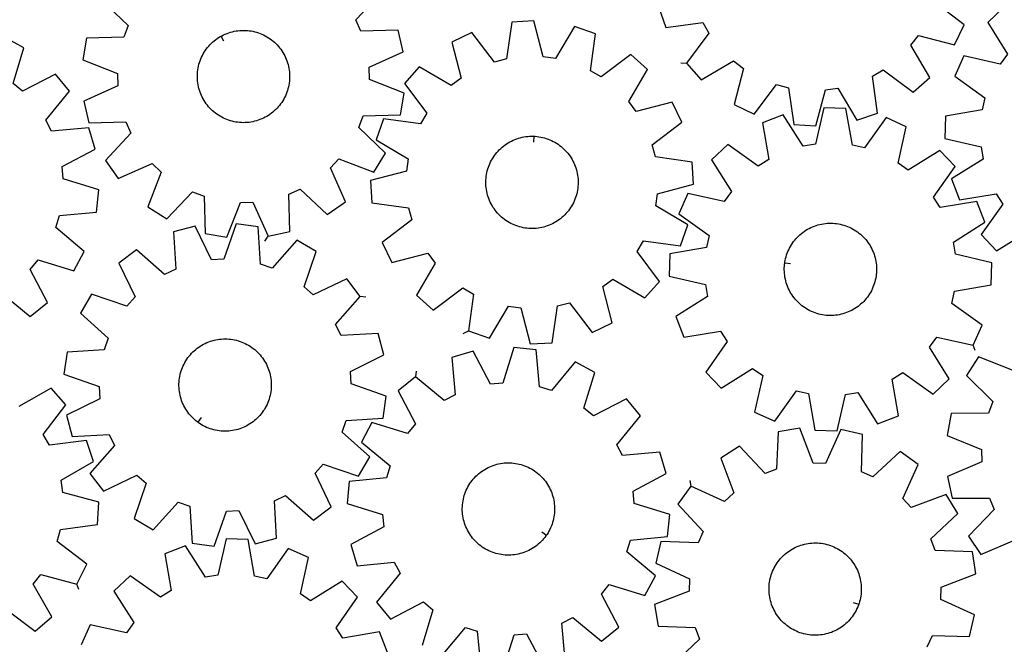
# Model space of a CAD drawing. Header units: millimetres. Extents: x 7 to 1243, y 7 to 1778.
# Tile 4 of 16: x 281 to 793, y 641 to 965. Entities that reach past the tile are written whole.
import ezdxf

# ---------------------------------------------------------------- set-up
doc = ezdxf.new("R2010")
doc.units = ezdxf.units.MM
doc.layers.add('CUT', color=7, linetype='CONTINUOUS', true_color=0x000000)
doc.layers.add('LEADIN', color=1, linetype='CONTINUOUS', true_color=0xff0000)

msp = doc.modelspace()

# ---------------------------------------------------------------- linework, layer by layer
at = {"layer": 'CUT'}
for points in [[(323.788176, 975.756828), (337.784073, 962.356929), (335.473948, 956.356428), (316.105563, 955.801401), (314.140762, 944.433682), (332.199205, 937.409788), (332.36122, 930.982002), (314.679565, 923.057263), (317.214563, 911.802964), (336.586316, 912.224398), (339.195806, 906.347899), (325.892753, 892.259918), (332.54162, 882.832403), (350.27751, 890.635007), (354.937204, 886.204438), (348.038022, 868.097983), (357.788528, 861.932506), (371.188426, 875.928404), (377.188927, 873.618279), (377.743955, 854.249893), (389.111674, 852.285093), (396.135567, 870.343535), (402.563354, 870.50555), (410.488093, 852.823895), (421.742392, 855.358894), (421.320957, 874.730647), (427.197457, 877.340137), (441.285438, 864.037084), (450.712952, 870.685951), (442.910348, 888.421841), (447.340918, 893.081534), (465.447372, 886.182353), (471.612849, 895.932859), (457.616952, 909.332757), (459.927077, 915.333258), (479.295462, 915.888285), (481.260263, 927.256004), (463.20182, 934.279898), (463.039805, 940.707684), (480.72146, 948.632423), (478.186462, 959.886723), (458.814709, 959.465288), (456.205219, 965.341787), (469.508272, 979.429768)], [(613.529677, 972.150324), (617.309122, 961.250725), (636.511811, 963.838994), (639.763007, 958.291705), (628.121386, 942.802513), (635.784234, 934.178927), (652.534718, 943.918726), (657.661287, 940.037878), (652.833289, 921.272675), (663.21294, 916.237965), (674.96111, 931.6465), (681.182578, 930.022917), (683.903222, 910.838535), (695.41947, 910.15919), (700.376772, 928.890649), (706.745978, 929.771507), (716.60107, 913.088595), (727.500669, 916.868039), (724.912401, 936.070729), (730.45969, 939.321925), (745.948882, 927.680304), (754.572468, 935.343151), (744.832668, 952.093636), (748.713516, 957.220205), (767.47872, 952.392206), (772.513429, 962.771858), (757.104895, 974.520028)], [(793.160347, 971.878197), (784.754204, 963.977423), (794.95816, 947.505578), (791.222048, 942.272591), (772.329289, 946.574461), (767.586522, 936.058205), (783.31725, 924.74509), (781.868111, 918.480692), (762.767223, 915.225156), (762.409873, 903.694424), (781.272514, 899.262357), (782.330965, 892.920246), (765.929885, 882.60293), (770.012357, 871.813171), (789.135243, 874.936896), (792.540145, 869.482601), (781.33579, 853.674222), (789.236564, 845.268079), (805.708409, 855.472035)], [(271.826272, 823.468299), (286.767594, 811.131391), (295.732165, 818.392377), (286.767573, 835.570227), (290.878516, 840.514196), (309.403628, 834.834175), (314.907153, 844.973045), (300.051271, 857.412707), (301.957312, 863.553529), (321.245934, 865.395127), (322.45055, 876.86833), (303.965053, 882.675979), (303.376014, 889.07877), (320.491628, 898.16162), (317.213944, 909.222464), (297.91308, 907.513939), (294.918638, 913.20393), (307.255546, 928.145252), (299.99456, 937.109823), (282.81671, 928.145231), (277.872741, 932.256175), (283.552762, 950.781287), (273.413892, 956.284811)], [(564.980372, 632.397529), (563.238179, 651.695383), (568.922939, 654.699747), (583.885759, 642.388923), (592.83765, 649.665537), (583.843105, 666.827721), (587.945417, 671.778855), (606.48041, 666.13116), (611.966238, 676.279615), (597.088678, 688.693342), (598.984004, 694.83748), (618.269384, 696.712725), (619.453983, 708.188011), (600.958382, 713.963404), (600.358174, 720.365157), (617.457917, 729.477852), (614.160942, 740.53296), (594.863088, 738.790768), (591.858724, 744.475527), (604.169548, 759.438348), (596.892934, 768.390238), (579.73075, 759.395693), (574.779616, 763.498005), (580.427311, 782.032998), (570.278856, 787.518827), (557.865129, 772.641266), (551.720991, 774.536592), (549.845746, 793.821972), (538.37046, 795.006571), (532.595067, 776.51097), (526.193314, 775.910763), (517.080619, 793.010505), (506.025511, 789.71353), (507.767703, 770.415676), (502.082944, 767.411312), (487.120123, 779.722137), (478.168233, 772.445522), (487.162778, 755.283338), (483.060466, 750.332204), (464.525473, 755.979899), (459.039644, 745.831444), (473.917205, 733.417717), (472.021879, 727.273579), (452.736499, 725.398334), (451.5519, 713.923048), (470.047501, 708.147655), (470.647708, 701.745902), (453.547966, 692.633207), (456.844941, 681.578099), (476.142795, 683.320292), (479.147159, 677.635532), (466.836334, 662.672711), (474.112949, 653.720821), (491.275133, 662.715366), (496.226267, 658.613054), (490.578572, 640.078061)], [(797.967431, 782.988416), (779.951889, 790.121625), (773.660592, 780.451824), (787.481691, 766.871705), (785.094011, 760.90164), (765.72006, 760.597616), (763.608132, 749.25631), (781.57405, 741.999022), (781.652766, 735.569675), (763.869914, 727.874704), (766.258877, 716.588503), (785.634465, 716.758902), (788.167593, 710.849084), (774.683118, 696.934655), (781.209275, 687.421782), (799.044774, 694.993926)], [(273.943945, 659.218252), (289.350123, 647.466993), (298.027877, 655.068443), (288.407206, 671.887632), (292.324341, 676.986528), (311.054806, 672.02547), (316.163056, 682.369127), (300.83829, 694.22636), (302.505987, 700.436148), (321.709195, 703.020566), (322.470257, 714.531702), (303.774453, 719.621823), (302.938821, 725.99712), (319.691258, 735.73356), (315.989266, 746.659709), (296.76869, 744.207792), (293.556947, 749.778016), (305.308206, 765.184194), (297.706755, 773.861949), (280.887567, 764.241277)], [(753.298859, 639.466958), (755.953015, 645.323419), (775.320998, 644.754506), (777.94161, 655.989178), (760.320804, 664.04831), (760.531754, 670.474677), (778.64315, 677.360876), (776.764957, 688.743224), (757.401358, 689.445701), (755.136986, 695.463616), (769.234501, 708.756566), (763.14344, 718.553731), (744.984982, 711.792606), (740.590018, 716.485898), (748.527431, 734.161867), (739.150812, 740.88232), (724.961955, 727.686914), (719.105493, 730.34107), (719.674406, 749.709053), (708.439734, 752.329664), (700.380602, 734.708858), (693.954236, 734.919808), (687.068037, 753.031204), (675.685688, 751.153011), (674.983212, 731.789413), (668.965296, 729.525041), (655.672347, 743.622555), (645.875181, 737.531494), (652.636306, 719.373036), (647.943015, 714.978073), (630.267045, 722.915486), (623.546593, 713.538867), (636.741999, 699.350009), (634.087843, 693.493548), (614.71986, 694.062461), (612.099248, 682.827788), (629.720054, 674.768657), (629.509105, 668.34229), (611.397708, 661.456091), (613.275901, 650.073743), (632.6395, 649.371266), (634.903872, 643.353351), (620.806358, 630.060401)], [(472.550759, 636.375656), (468.40448, 647.141056), (449.300423, 643.904173), (445.86329, 649.338214), (456.973858, 665.212649), (449.023456, 673.57187), (432.61231, 663.270574), (427.357295, 666.975639), (431.547238, 685.893535), (421.003089, 690.573961), (409.783302, 674.77653), (403.510435, 676.188558), (400.141872, 695.269837), (388.609227, 695.558915), (384.288911, 676.670366), (377.953178, 675.574386), (367.538942, 691.914096), (356.773542, 687.767817), (360.010425, 668.66376), (354.576384, 665.226627), (338.701949, 676.337195), (330.342729, 668.386793), (340.644025, 651.975647), (336.938959, 646.720632), (318.021063, 650.910576), (313.340638, 640.366426)], [(500.727027, 634.592233), (513.140754, 649.469793), (519.284892, 647.574467), (521.160137, 628.289087)], [(532.635423, 627.104488), (538.410816, 645.600089), (544.812569, 646.200297), (553.925264, 629.100554)]]:
    msp.add_lwpolyline(points, dxfattribs=at)
for points in [[(514.719077, 803.585839), (525.612393, 799.788323), (535.495139, 816.454868), (541.862875, 815.563449), (546.789106, 796.823794), (558.306464, 797.484038), (561.058921, 816.663882), (567.283073, 818.277145), (579.005672, 802.849148), (589.393659, 807.866636), (584.596789, 826.639821), (589.729787, 830.512161), (606.464095, 820.744595), (614.141234, 829.355461), (602.525317, 844.863939), (605.785709, 850.405828), (624.984079, 847.785716), (628.781595, 858.679033), (612.11505, 868.561779), (613.006469, 874.929515), (631.746124, 879.855746), (631.08588, 891.373104), (611.906036, 894.12556), (610.292774, 900.349713), (625.720771, 912.072312), (620.703282, 922.460299), (601.930098, 917.663429), (598.057757, 922.796427), (607.825323, 939.530735), (599.214458, 947.207874), (583.70598, 935.591957), (578.16409, 938.852348), (580.784202, 958.050719), (569.890886, 961.848235), (560.008139, 945.181689), (553.640403, 946.073109), (548.714173, 964.812764), (537.196814, 964.15252), (534.444358, 944.972676), (528.220206, 943.359413), (516.497606, 958.78741), (506.109619, 953.769922), (510.906489, 934.996737), (505.773491, 931.124397), (489.039183, 940.891963), (481.362044, 932.281097), (492.977961, 916.772619), (489.71757, 911.23073), (470.519199, 913.850842), (466.721683, 902.957525), (483.388229, 893.074779), (482.496809, 886.707043), (463.757154, 881.780812), (464.417399, 870.263454), (483.597242, 867.510998), (485.210505, 861.286845), (469.782508, 849.564246), (474.799997, 839.176259), (493.573181, 843.973129), (497.445521, 838.840131), (487.677955, 822.105823), (496.288821, 814.428684), (511.797299, 826.044601), (517.339188, 822.784209)], [(386.033079, 956.81223), (386.460872, 957.050278), (387.335166, 957.49108), (388.226711, 957.895854), (389.134025, 958.263926), (390.055597, 958.594684), (390.989893, 958.887577), (391.935358, 959.142117), (392.890418, 959.357882), (393.853485, 959.534511), (394.822955, 959.671711), (395.797213, 959.769254), (396.77464, 959.826977), (397.753608, 959.844784), (398.732488, 959.822646), (399.70965, 959.760599), (400.683467, 959.658746), (401.65232, 959.517258), (402.614596, 959.336369), (403.568693, 959.116381), (404.513022, 958.857659), (405.446013, 958.560635), (406.366112, 958.225803), (407.271789, 957.85372), (408.161534, 957.445006), (409.033869, 957.00034), (409.88734, 956.520462), (410.720527, 956.006173), (411.532044, 955.458326), (412.32054, 954.877835), (413.084702, 954.265666), (413.823258, 953.622837), (414.53498, 952.950418), (415.218683, 952.249529), (415.873228, 951.521335), (416.497527, 950.76705), (417.09054, 949.987928), (417.65128, 949.185266), (418.178814, 948.360401), (418.672263, 947.514704), (419.130808, 946.649585), (419.553684, 945.766481), (419.940187, 944.866865), (420.289675, 943.952232), (420.601565, 943.024105), (420.875339, 942.084029), (421.11054, 941.133568), (421.306778, 940.174305), (421.463725, 939.207836), (421.581121, 938.235769), (421.65877, 937.259723), (421.696543, 936.281322), (421.694377, 935.302195), (421.652275, 934.32397), (421.570308, 933.348278), (421.448613, 932.37674), (421.28739, 931.410975), (421.08691, 930.452589), (420.847506, 929.503179), (420.569575, 928.564323), (420.253581, 927.637585), (419.90005, 926.724507), (419.50957, 925.82661), (419.082791, 924.945386), (418.620423, 924.082304), (418.123236, 923.238799), (417.592058, 922.416276), (417.027772, 921.616103), (416.431318, 920.839613), (415.803688, 920.088097), (415.145927, 919.362807), (414.45913, 918.664949), (413.74444, 917.995686), (413.003046, 917.356131), (412.236183, 916.747349), (411.445126, 916.170352), (410.631193, 915.626102), (409.795739, 915.115504), (408.940153, 914.639408), (408.065859, 914.198606), (407.174314, 913.793832), (406.267, 913.42576), (405.345428, 913.095002), (404.411132, 912.802109), (403.465667, 912.547569), (402.510607, 912.331804), (401.54754, 912.155175), (400.57807, 912.017975), (399.603811, 911.920432), (398.626385, 911.862709), (397.647417, 911.844902), (396.668537, 911.86704), (395.691375, 911.929087), (394.717558, 912.03094), (393.748705, 912.172428), (392.786429, 912.353317), (391.832332, 912.573305), (390.888003, 912.832027), (389.955012, 913.129051), (389.034913, 913.463883), (388.129236, 913.835966), (387.239491, 914.24468), (386.367156, 914.689346), (385.513685, 915.169224), (384.680498, 915.683513), (383.868981, 916.23136), (383.080485, 916.811851), (382.316323, 917.42402), (381.577767, 918.066849), (380.866045, 918.739268), (380.182342, 919.440158), (379.527797, 920.168351), (378.903498, 920.922636), (378.310485, 921.701758), (377.749745, 922.50442), (377.222211, 923.329285), (376.728762, 924.174982), (376.270217, 925.040101), (375.847341, 925.923205), (375.460838, 926.822821), (375.11135, 927.737454), (374.79946, 928.665581), (374.525686, 929.605658), (374.290485, 930.556118), (374.094247, 931.515381), (373.9373, 932.481851), (373.819904, 933.453917), (373.742255, 934.429963), (373.704482, 935.408364), (373.706648, 936.387491), (373.74875, 937.365716), (373.830716, 938.341408), (373.952412, 939.312946), (374.113635, 940.278711), (374.314115, 941.237097), (374.553519, 942.186507), (374.83145, 943.125363), (375.147444, 944.052101), (375.500975, 944.965179), (375.891455, 945.863076), (376.318234, 946.7443), (376.780602, 947.607382), (377.277789, 948.450887), (377.808967, 949.27341), (378.373253, 950.073583), (378.969707, 950.850074), (379.597337, 951.601589), (380.255098, 952.326879), (380.941895, 953.024737), (381.656585, 953.694), (382.397979, 954.333555), (383.164842, 954.942337), (383.955899, 955.519334), (384.769832, 956.063584), (385.605286, 956.574182)], [(777.114122, 796.146743), (781.820709, 806.679241), (766.051182, 817.938211), (767.478778, 824.207554), (786.568361, 827.528735), (786.886068, 839.060627), (768.008303, 843.427822), (766.928056, 849.766257), (783.29357, 860.139895), (779.17403, 870.915556), (760.061996, 867.72611), (756.638363, 873.168668), (767.788307, 889.015471), (759.858682, 897.394403), (743.422012, 887.133881), (738.176212, 890.851981), (742.413108, 909.759417), (731.880611, 914.466005), (720.62164, 898.696477), (714.352297, 900.124073), (711.031116, 919.213656), (699.499224, 919.531364), (695.132029, 900.653599), (688.793594, 899.573352), (678.419956, 915.938865), (667.644295, 911.819325), (670.833741, 892.707291), (665.391183, 889.283659), (649.54438, 900.433603), (641.165448, 892.503977), (651.42597, 876.067308), (647.70787, 870.821508), (628.800434, 875.058403), (624.093846, 864.525906), (639.863374, 853.266936), (638.435778, 846.997593), (619.346195, 843.676412), (619.028488, 832.14452), (637.906253, 827.777324), (638.9865, 821.43889), (622.620986, 811.065251), (626.740526, 800.289591), (645.85256, 803.479036), (649.276192, 798.036479), (638.126249, 782.189676), (646.055874, 773.810743), (662.492544, 784.071266), (667.738344, 780.353165), (663.501448, 761.44573), (674.033945, 756.739142), (685.292916, 772.508669), (691.562259, 771.081074), (694.88344, 751.991491), (706.415332, 751.673783), (710.782527, 770.551548), (717.120962, 771.631795), (727.4946, 755.266281), (738.27026, 759.385821), (735.080815, 778.497856), (740.523372, 781.921488), (756.370176, 770.771544), (764.749108, 778.70117), (754.488586, 795.137839), (758.206686, 800.383639)], [(548.931691, 904.784251), (549.420663, 904.760174), (550.39583, 904.672173), (551.366597, 904.544469), (552.331346, 904.377275), (553.288473, 904.170869), (554.236384, 903.925596), (555.173502, 903.641862), (556.098268, 903.320141), (557.009141, 902.960968), (557.904606, 902.56494), (558.783172, 902.132718), (559.643377, 901.665019), (560.48379, 901.162623), (561.303011, 900.626366), (562.099678, 900.057141), (562.872463, 899.455894), (563.620082, 898.823627), (564.341288, 898.161391), (565.034884, 897.47029), (565.699712, 896.751473), (566.334668, 896.006137), (566.938695, 895.235522), (567.510786, 894.440911), (568.049991, 893.623627), (568.55541, 892.785029), (569.026204, 891.926514), (569.461589, 891.04951), (569.860839, 890.155478), (570.223291, 889.245904), (570.548341, 888.322304), (570.835448, 887.386214), (571.084135, 886.439192), (571.293986, 885.482815), (571.464654, 884.518674), (571.595854, 883.548374), (571.687368, 882.57353), (571.739043, 881.595765), (571.750793, 880.616706), (571.722599, 879.637982), (571.654507, 878.661223), (571.546632, 877.688053), (571.399153, 876.720094), (571.212314, 875.758956), (570.986427, 874.806239), (570.721869, 873.863528), (570.419078, 872.932392), (570.07856, 872.014382), (569.700881, 871.111025), (569.28667, 870.223825), (568.836616, 869.354258), (568.351468, 868.503772), (567.832033, 867.673783), (567.279177, 866.865671), (566.693819, 866.080781), (566.076933, 865.320421), (565.429547, 864.585856), (564.752738, 863.878308), (564.047632, 863.198954), (563.315404, 862.548926), (562.55727, 861.929306), (561.774495, 861.341125), (560.968379, 860.785361), (560.140266, 860.262941), (559.291533, 859.774732), (558.423593, 859.321549), (557.53789, 858.904144), (556.6359, 858.523214), (555.719122, 858.179392), (554.789083, 857.873249), (553.847331, 857.605297), (552.895434, 857.37598), (551.934975, 857.185681), (550.967553, 857.034715), (549.994779, 856.923335), (549.018271, 856.851726), (548.039656, 856.820007), (547.06056, 856.828231), (546.082615, 856.876383), (545.107448, 856.964385), (544.136682, 857.092089), (543.171933, 857.259283), (542.214806, 857.465689), (541.266894, 857.710962), (540.329776, 857.994696), (539.405011, 858.316417), (538.494138, 858.67559), (537.598673, 859.071618), (536.720107, 859.50384), (535.859901, 859.971539), (535.019489, 860.473935), (534.200267, 861.010192), (533.403601, 861.579417), (532.630815, 862.180664), (531.883197, 862.812931), (531.16199, 863.475167), (530.468395, 864.166268), (529.803566, 864.885085), (529.16861, 865.630421), (528.564584, 866.401036), (527.992492, 867.195647), (527.453288, 868.012931), (526.947868, 868.851529), (526.477074, 869.710044), (526.04169, 870.587048), (525.642439, 871.48108), (525.279987, 872.390654), (524.954938, 873.314254), (524.66783, 874.250344), (524.419144, 875.197366), (524.209292, 876.153743), (524.038624, 877.117884), (523.907424, 878.088184), (523.815911, 879.063028), (523.764236, 880.040793), (523.752486, 881.019852), (523.78068, 881.998576), (523.848771, 882.975335), (523.956646, 883.948505), (524.104126, 884.916464), (524.290965, 885.877602), (524.516851, 886.830319), (524.78141, 887.77303), (525.0842, 888.704165), (525.424718, 889.622176), (525.802397, 890.525533), (526.216609, 891.412733), (526.666663, 892.282299), (527.151811, 893.132785), (527.671245, 893.962775), (528.224102, 894.770887), (528.80946, 895.555777), (529.426345, 896.316137), (530.073731, 897.050702), (530.75054, 897.75825), (531.455646, 898.437604), (532.187875, 899.087631), (532.946008, 899.707252), (533.728784, 900.295433), (534.534899, 900.851197), (535.363013, 901.373617), (536.211746, 901.861826), (537.079686, 902.315009), (537.965388, 902.732413), (538.867379, 903.113344), (539.784157, 903.457166), (540.714195, 903.763309), (541.655947, 904.031261), (542.607845, 904.260578), (543.568304, 904.450877), (544.535725, 904.601843), (545.508499, 904.713222), (546.485007, 904.784832), (547.463623, 904.816551), (548.442718, 904.808327)], [(458.422746, 821.489467), (451.454648, 830.683545), (433.996622, 822.27761), (429.187804, 826.54586), (435.462314, 844.878152), (425.506209, 850.705797), (412.593908, 836.258828), (406.517751, 838.361922), (405.299178, 857.699903), (393.870793, 859.273908), (387.469999, 840.985326), (381.051543, 840.603086), (372.525403, 858.002723), (361.364606, 855.083461), (362.449781, 835.737536), (356.666177, 832.928156), (342.130498, 845.740512), (332.93642, 838.772414), (341.342356, 821.314388), (337.074106, 816.50557), (318.741813, 822.78008), (312.914168, 812.823975), (327.361137, 799.911675), (325.258044, 793.835517), (305.920063, 792.616944), (304.346057, 781.18856), (322.63464, 774.787765), (323.016879, 768.369309), (305.617242, 759.843169), (308.536504, 748.682373), (327.882429, 749.767547), (330.691809, 743.983943), (317.879453, 729.448265), (324.847552, 720.254186), (342.305578, 728.660122), (347.114396, 724.391872), (340.839886, 706.059579), (350.795991, 700.231935), (363.708291, 714.678904), (369.784448, 712.57581), (371.003021, 693.237829), (382.431406, 691.663824), (388.8322, 709.952406), (395.250657, 710.334645), (403.776797, 692.935009), (414.937593, 695.854271), (413.852418, 715.200196), (419.636022, 718.009575), (434.171701, 705.19722), (443.365779, 712.165318), (434.959844, 729.623344), (439.228094, 734.432162), (457.560386, 728.157652), (463.388031, 738.113757), (448.941062, 751.026057), (451.044156, 757.102214), (470.382136, 758.320788), (471.956142, 769.749172), (453.667559, 776.149967), (453.28532, 782.568423), (470.684957, 791.094563), (467.765695, 802.255359), (448.41977, 801.170185), (445.61039, 806.953788)], [(679.177395, 838.808425), (679.242803, 839.293601), (679.41309, 840.257809), (679.622564, 841.214269), (679.870876, 842.161389), (680.157614, 843.097592), (680.482299, 844.021321), (680.844391, 844.931037), (681.243288, 845.825228), (681.678326, 846.702403), (682.148781, 847.561104), (682.65387, 848.399902), (683.192751, 849.217399), (683.764529, 850.012236), (684.368251, 850.783089), (685.002912, 851.528676), (685.667457, 852.247756), (686.360779, 852.939131), (687.081724, 853.601651), (687.829093, 854.234214), (688.601641, 854.835766), (689.398082, 855.405306), (690.217092, 855.941886), (691.057306, 856.444614), (691.917327, 856.912652), (692.795722, 857.345222), (693.69103, 857.741603), (694.601761, 858.101136), (695.526399, 858.423223), (696.463405, 858.707327), (697.41122, 858.952975), (698.368265, 859.159758), (699.332948, 859.327333), (700.303664, 859.455421), (701.278796, 859.543808), (702.256722, 859.592347), (703.235814, 859.600957), (704.214442, 859.569624), (705.190978, 859.498401), (706.163797, 859.387405), (707.131278, 859.236822), (708.091812, 859.046902), (709.0438, 858.817962), (709.985657, 858.550381), (710.915817, 858.244606), (711.83273, 857.901146), (712.734872, 857.520572), (713.620739, 857.103518), (714.488858, 856.650677), (715.337784, 856.162804), (716.166103, 855.64071), (716.972438, 855.085265), (717.755446, 854.497393), (718.513824, 853.878073), (719.24631, 853.228334), (719.951684, 852.549259), (720.628772, 851.841979), (721.276449, 851.107669), (721.893634, 850.347552), (722.479302, 849.562894), (723.032478, 848.755001), (723.55224, 847.925216), (724.037724, 847.074922), (724.488122, 846.205533), (724.902684, 845.318497), (725.280719, 844.415289), (725.6216, 843.497414), (725.924758, 842.566398), (726.189689, 841.623791), (726.415952, 840.671163), (726.60317, 839.710099), (726.751032, 838.742198), (726.859292, 837.769072), (726.927769, 836.79234), (726.95635, 835.813627), (726.944986, 834.834563), (726.893698, 833.856778), (726.802569, 832.881898), (726.671753, 831.911546), (726.501466, 830.947338), (726.291992, 829.990878), (726.04368, 829.043758), (725.756942, 828.107555), (725.432257, 827.183826), (725.070165, 826.274109), (724.671267, 825.379919), (724.236229, 824.502743), (723.765775, 823.644042), (723.260686, 822.805245), (722.721805, 821.987748), (722.150027, 821.192911), (721.546305, 820.422057), (720.911644, 819.676471), (720.247099, 818.957391), (719.553777, 818.266016), (718.832832, 817.603496), (718.085463, 816.970933), (717.312915, 816.369381), (716.516474, 815.799841), (715.697464, 815.26326), (714.85725, 814.760532), (713.997229, 814.292494), (713.118834, 813.859924), (712.223526, 813.463543), (711.312794, 813.10401), (710.388156, 812.781924), (709.45115, 812.49782), (708.503336, 812.252172), (707.546291, 812.045388), (706.581607, 811.877813), (705.610892, 811.749726), (704.63576, 811.661339), (703.657834, 811.6128), (702.678742, 811.60419), (701.700113, 811.635522), (700.723578, 811.706746), (699.750759, 811.817741), (698.783278, 811.968324), (697.822744, 812.158244), (696.870756, 812.387185), (695.928898, 812.654766), (694.998739, 812.96054), (694.081825, 813.304001), (693.179684, 813.684575), (692.293817, 814.101629), (691.425698, 814.55447), (690.576772, 815.042343), (689.748453, 815.564436), (688.942118, 816.119881), (688.15911, 816.707753), (687.400732, 817.327074), (686.668246, 817.976813), (685.962872, 818.655887), (685.285783, 819.363168), (684.638107, 820.097478), (684.020922, 820.857594), (683.435254, 821.642252), (682.882078, 822.450146), (682.362316, 823.27993), (681.876832, 824.130225), (681.426434, 824.999613), (681.011872, 825.88665), (680.633836, 826.789858), (680.292956, 827.707733), (679.989798, 828.638749), (679.724867, 829.581355), (679.498604, 830.533983), (679.311385, 831.495048), (679.163523, 832.462948), (679.055264, 833.436075), (678.986787, 834.412807), (678.958206, 835.39152), (678.969569, 836.370583), (679.020858, 837.348369), (679.111987, 838.323249)], [(373.897951, 756.165807), (373.504114, 756.456611), (372.740821, 757.069863), (372.003176, 757.713738), (371.292408, 758.387165), (370.609699, 759.089023), (369.956186, 759.818143), (369.332957, 760.573312), (368.741049, 761.353274), (368.181447, 762.156729), (367.655083, 762.982342), (367.162832, 763.828736), (366.705514, 764.694505), (366.28389, 765.578207), (365.898662, 766.47837), (365.550471, 767.393498), (365.239896, 768.322066), (364.967455, 769.262529), (364.733601, 770.213322), (364.538723, 771.172862), (364.383145, 772.139553), (364.267127, 773.111785), (364.190861, 774.08794), (364.154475, 775.066393), (364.158028, 776.045516), (364.201516, 777.02368), (364.284866, 777.999256), (364.407938, 778.97062), (364.570529, 779.936156), (364.772367, 780.894256), (365.013117, 781.843327), (365.292378, 782.781787), (365.609684, 783.708077), (365.964509, 784.620652), (366.356261, 785.517996), (366.784289, 786.398614), (367.247879, 787.26104), (367.746261, 788.103839), (368.278604, 788.925609), (368.844024, 789.724981), (369.441578, 790.500626), (370.070272, 791.251251), (370.72906, 791.975608), (371.416846, 792.672492), (372.132484, 793.340741), (372.874783, 793.979245), (373.642508, 794.58694), (374.434381, 795.162815), (375.249085, 795.705911), (376.085262, 796.215325), (376.941522, 796.690208), (377.816439, 797.129771), (378.708557, 797.533281), (379.616392, 797.900067), (380.538431, 798.229518), (381.473141, 798.521086), (382.418966, 798.774287), (383.374332, 798.988698), (384.337648, 799.163962), (385.307311, 799.299788), (386.281707, 799.39595), (387.259215, 799.452288), (388.238207, 799.468708), (389.217054, 799.445182), (390.194127, 799.38175), (391.167799, 799.278518), (392.136451, 799.135656), (393.098469, 798.953404), (394.052253, 798.732064), (394.996215, 798.472005), (395.928784, 798.173659), (396.848408, 797.837523), (397.753556, 797.464157), (398.642722, 797.054182), (399.514425, 796.60828), (400.367215, 796.127194), (401.199673, 795.611724), (402.010413, 795.062728), (402.798085, 794.48112), (403.561379, 793.867869), (404.299023, 793.223993), (405.009792, 792.550567), (405.6925, 791.848709), (406.346013, 791.119589), (406.969242, 790.364419), (407.56115, 789.584458), (408.120752, 788.781002), (408.647117, 787.95539), (409.139367, 787.108995), (409.596685, 786.243227), (410.018309, 785.359525), (410.403537, 784.459362), (410.751729, 783.544234), (411.062303, 782.615666), (411.334744, 781.675203), (411.568599, 780.72441), (411.763477, 779.76487), (411.919054, 778.798179), (412.035073, 777.825947), (412.111338, 776.849792), (412.147725, 775.871339), (412.144171, 774.892215), (412.100683, 773.914052), (412.017334, 772.938476), (411.894261, 771.967112), (411.73167, 771.001576), (411.529832, 770.043475), (411.289082, 769.094405), (411.009822, 768.155944), (410.692515, 767.229655), (410.33769, 766.317079), (409.945938, 765.419736), (409.517911, 764.539118), (409.05432, 763.676692), (408.555938, 762.833892), (408.023595, 762.012123), (407.458175, 761.21275), (406.860621, 760.437106), (406.231927, 759.686481), (405.573139, 758.962123), (404.885354, 758.26524), (404.169716, 757.59699), (403.427417, 756.958487), (402.659691, 756.350792), (401.867818, 755.774917), (401.053115, 755.23182), (400.216937, 754.722407), (399.360677, 754.247524), (398.48576, 753.807961), (397.593642, 753.404451), (396.685807, 753.037665), (395.763768, 752.708214), (394.829058, 752.416645), (393.883233, 752.163445), (392.927868, 751.949034), (391.964552, 751.77377), (390.994889, 751.637943), (390.020492, 751.541781), (389.042985, 751.485444), (388.063993, 751.469024), (387.085145, 751.49255), (386.108072, 751.555981), (385.1344, 751.659214), (384.165748, 751.802075), (383.20373, 751.984328), (382.249946, 752.205668), (381.305984, 752.465727), (380.373415, 752.764073), (379.453791, 753.100209), (378.548643, 753.473575), (377.659478, 753.88355), (376.787774, 754.329452), (375.934984, 754.810538), (375.102526, 755.326008), (374.291787, 755.875003)], [(555.279365, 697.466807), (555.002117, 697.063313), (554.415167, 696.279613), (553.79674, 695.520507), (553.147864, 694.787257), (552.46962, 694.081084), (551.763137, 693.403163), (551.02959, 692.754623), (550.270201, 692.136543), (549.486233, 691.549952), (548.678991, 690.995826), (547.849819, 690.475087), (547.000097, 689.988602), (546.131238, 689.537181), (545.244691, 689.121576), (544.341928, 688.742477), (543.424455, 688.400516), (542.493797, 688.096262), (541.551503, 687.830222), (540.599142, 687.602838), (539.638298, 687.414488), (538.670572, 687.265487), (537.697574, 687.156082), (536.720923, 687.086455), (535.742245, 687.056723), (534.763168, 687.066934), (533.785323, 687.117071), (532.810336, 687.207052), (531.839832, 687.336726), (530.875424, 687.505878), (529.918718, 687.714226), (528.971306, 687.961423), (528.034766, 688.247058), (527.110656, 688.570656), (526.200513, 688.931677), (525.305854, 689.329522), (524.428167, 689.763527), (523.568913, 690.232971), (522.729522, 690.737071), (521.91139, 691.27499), (521.115881, 691.845832), (520.344318, 692.448646), (519.597984, 693.082429), (518.878123, 693.746127), (518.185932, 694.438635), (517.522564, 695.1588), (516.889122, 695.905423), (516.286661, 696.677263), (515.716183, 697.473033), (515.178639, 698.29141), (514.674923, 699.131032), (514.205872, 699.990501), (513.772269, 700.868387), (513.374834, 701.763228), (513.014229, 702.673535), (512.691055, 703.597794), (512.405848, 704.534465), (512.159085, 705.481989), (511.951175, 706.43879), (511.782464, 707.403276), (511.653234, 708.37384), (511.5637, 709.348867), (511.514009, 710.326735), (511.504247, 711.305817), (511.534427, 712.284481), (511.604501, 713.2611), (511.714351, 714.234048), (511.863796, 715.201706), (512.052585, 716.162463), (512.280405, 717.11472), (512.546876, 718.056892), (512.851556, 718.987411), (513.193937, 719.904728), (513.573449, 720.807316), (513.98946, 721.693674), (514.441278, 722.562325), (514.928152, 723.411825), (515.44927, 724.240758), (516.003765, 725.047747), (516.590715, 725.831446), (517.209143, 726.590552), (517.858019, 727.323802), (518.536263, 728.029975), (519.242746, 728.707896), (519.976293, 729.356436), (520.735682, 729.974516), (521.51965, 730.561107), (522.326892, 731.115234), (523.156064, 731.635972), (524.005786, 732.122457), (524.874645, 732.573878), (525.761192, 732.989483), (526.663954, 733.368582), (527.581428, 733.710543), (528.512086, 734.014797), (529.45438, 734.280837), (530.406741, 734.508221), (531.367584, 734.696571), (532.335311, 734.845572), (533.308309, 734.954977), (534.28496, 735.024604), (535.263638, 735.054336), (536.242715, 735.044125), (537.22056, 734.993988), (538.195546, 734.904007), (539.166051, 734.774333), (540.130459, 734.605181), (541.087165, 734.396833), (542.034577, 734.149636), (542.971117, 733.864001), (543.895227, 733.540403), (544.80537, 733.179382), (545.700029, 732.781537), (546.577716, 732.347532), (547.43697, 731.878089), (548.276361, 731.373988), (549.094492, 730.836069), (549.890002, 730.265228), (550.661565, 729.662413), (551.407899, 729.02863), (552.12776, 728.364932), (552.819951, 727.672424), (553.483319, 726.952259), (554.116761, 726.205636), (554.719222, 725.433796), (555.289699, 724.638026), (555.827244, 723.819649), (556.33096, 722.980027), (556.80001, 722.120558), (557.233614, 721.242672), (557.631049, 720.347831), (557.991654, 719.437524), (558.314828, 718.513266), (558.600035, 717.576595), (558.846798, 716.62907), (559.054708, 715.672269), (559.223419, 714.707783), (559.352649, 713.737219), (559.442183, 712.762192), (559.491873, 711.784324), (559.501636, 710.805243), (559.471456, 709.826578), (559.401382, 708.849959), (559.291532, 707.877011), (559.142087, 706.909353), (558.953298, 705.948596), (558.725478, 704.996339), (558.459007, 704.054167), (558.154327, 703.123648), (557.811946, 702.206331), (557.432434, 701.303743), (557.016423, 700.417385), (556.564605, 699.548734), (556.077731, 698.699234), (555.556613, 697.870301)], [(717.67662, 661.505488), (717.515377, 661.043239), (717.15545, 660.132664), (716.758682, 659.237527), (716.325732, 658.359318), (715.857322, 657.4995), (715.354231, 656.659504), (714.817297, 655.840726), (714.247412, 655.044531), (713.645526, 654.272243), (713.01264, 653.525148), (712.349808, 652.80449), (711.658133, 652.111467), (710.938767, 651.447233), (710.192905, 650.812894), (709.421791, 650.209505), (708.626707, 649.638071), (707.808977, 649.099543), (706.969961, 648.594818), (706.111057, 648.124734), (705.233693, 647.690076), (704.33933, 647.291565), (703.429457, 646.929866), (702.505588, 646.60558), (701.569261, 646.319248), (700.622034, 646.071345), (699.665483, 645.862285), (698.701202, 645.692415), (697.730793, 645.562018), (696.755874, 645.471311), (695.778067, 645.420445), (694.798998, 645.409505), (693.820298, 645.438509), (692.843595, 645.507408), (691.870516, 645.616089), (690.902679, 645.764369), (689.941696, 645.952003), (688.989166, 646.178678), (688.046674, 646.444017), (687.115789, 646.747577), (686.198061, 647.088855), (685.295017, 647.467281), (684.40816, 647.882226), (683.538966, 648.333), (682.688882, 648.818852), (681.859322, 649.338973), (681.051668, 649.892498), (680.267263, 650.478505), (679.507414, 651.096019), (678.773384, 651.744013), (678.066396, 652.421407), (677.387626, 653.127075), (676.738205, 653.859841), (676.119212, 654.618487), (675.531679, 655.401749), (674.976582, 656.208324), (674.454847, 657.036869), (673.967341, 657.886006), (673.514876, 658.754321), (673.098205, 659.640368), (672.718021, 660.542674), (672.374957, 661.459736), (672.069584, 662.390027), (671.802411, 663.332001), (671.573882, 664.284088), (671.384377, 665.244704), (671.234213, 666.21225), (671.123638, 667.185116), (671.052837, 668.161683), (671.021927, 669.140324), (671.030961, 670.119413), (671.079923, 671.097317), (671.168731, 672.072411), (671.297239, 673.043071), (671.465231, 674.007682), (671.672428, 674.964638), (671.918486, 675.912346), (672.202995, 676.849229), (672.525481, 677.773728), (672.885408, 678.684303), (673.282176, 679.57944), (673.715126, 680.457649), (674.183536, 681.317467), (674.686627, 682.157463), (675.223562, 682.976241), (675.793446, 683.772436), (676.395332, 684.544724), (677.028218, 685.291819), (677.69105, 686.012477), (678.382725, 686.7055), (679.102091, 687.369734), (679.847953, 688.004073), (680.619067, 688.607462), (681.414151, 689.178896), (682.231881, 689.717424), (683.070897, 690.222149), (683.929801, 690.692233), (684.807165, 691.126891), (685.701528, 691.525402), (686.611401, 691.887101), (687.53527, 692.211387), (688.471597, 692.497719), (689.418824, 692.745622), (690.375375, 692.954682), (691.339657, 693.124552), (692.310065, 693.254949), (693.284984, 693.345656), (694.262791, 693.396522), (695.24186, 693.407462), (696.22056, 693.378458), (697.197263, 693.309559), (698.170342, 693.200878), (699.138179, 693.052598), (700.099162, 692.864964), (701.051693, 692.638289), (701.994184, 692.37295), (702.925069, 692.06939), (703.842797, 691.728112), (704.745841, 691.349686), (705.632698, 690.934741), (706.501892, 690.483967), (707.351976, 689.998115), (708.181536, 689.477994), (708.98919, 688.924469), (709.773595, 688.338462), (710.533445, 687.720948), (711.267474, 687.072954), (711.974462, 686.39556), (712.653232, 685.689892), (713.302653, 684.957126), (713.921646, 684.19848), (714.509179, 683.415218), (715.064276, 682.608643), (715.586011, 681.780098), (716.073517, 680.930961), (716.525982, 680.062646), (716.942654, 679.176599), (717.322837, 678.274293), (717.665901, 677.357231), (717.971274, 676.426939), (718.238447, 675.484966), (718.466976, 674.532879), (718.656481, 673.572263), (718.806645, 672.604717), (718.91722, 671.631851), (718.988022, 670.655284), (719.018931, 669.676642), (719.009897, 668.697554), (718.960935, 667.71965), (718.872127, 666.744556), (718.74362, 665.773895), (718.575627, 664.809285), (718.36843, 663.852329), (718.122372, 662.904621), (717.837863, 661.967738)]]:
    msp.add_lwpolyline(points, close=True, dxfattribs=at)
at = {"layer": 'LEADIN'}
for p, q in [((387.491812, 954.190761), (386.033079, 956.81223)), ((625.126592, 942.979176), (628.121386, 942.802513)), ((548.784154, 901.787881), (548.931691, 904.784251)), ((408.884764, 850.288281), (410.488093, 852.823895)), ((682.150499, 838.40761), (679.177395, 838.808425)), ((461.394691, 821.080148), (458.422746, 821.489467)), ((512.017686, 802.281044), (514.719077, 803.585839)), ((778.185406, 793.344539), (777.114122, 796.146743)), ((487.428178, 782.706278), (487.120123, 779.722137)), ((375.679965, 758.579192), (373.897951, 756.165807)), ((629.778622, 725.875459), (630.267045, 722.915486)), ((552.806798, 699.16575), (555.279365, 697.466807)), ((312.017507, 669.184131), (311.054806, 672.02547)), ((714.844007, 662.493568), (717.67662, 661.505488))]:
    msp.add_line(p, q, dxfattribs=at)

doc.saveas('drawing.dxf')
